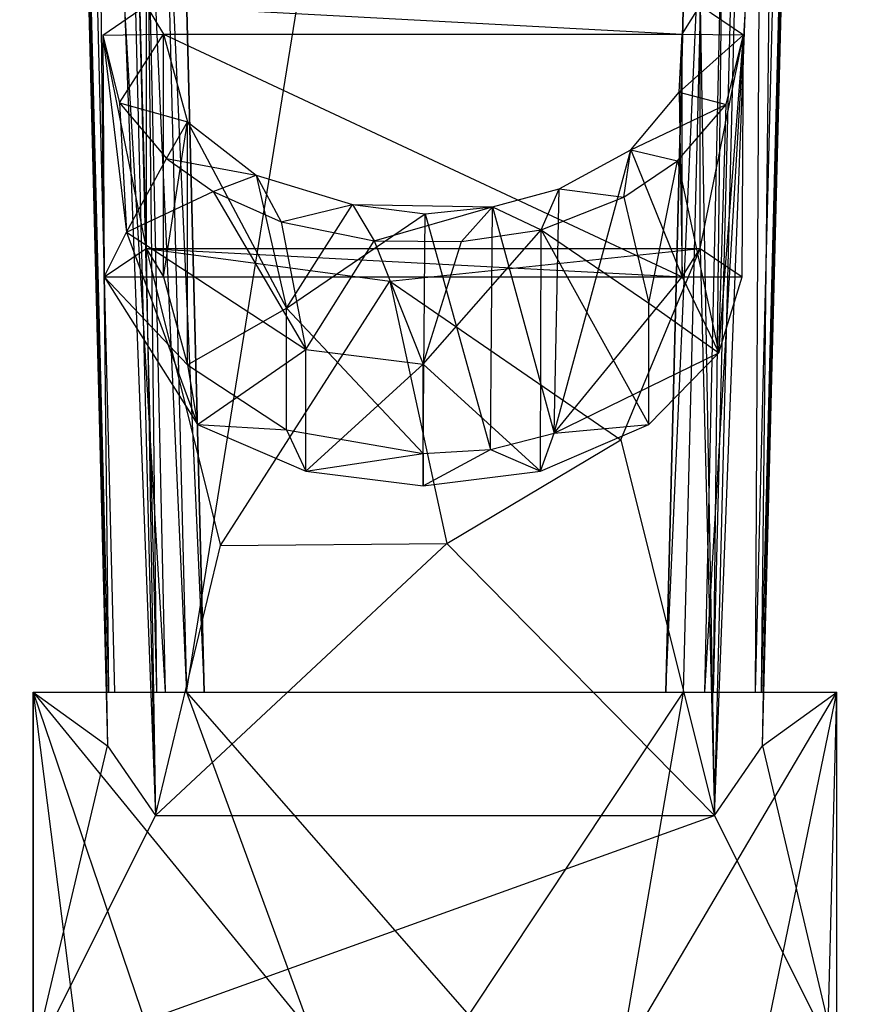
# Model space of a CAD drawing. Header units: inches. Extents: x -2.4 to 2.4, y -6.2 to 6.2.
# Tile 4 of 5: x -0.7 to 0.7, y -3 to -1.3. Entities that reach past the tile are written whole.
import ezdxf

# ---------------------------------------------------------------- set-up
doc = ezdxf.new("R2010")
doc.units = ezdxf.units.IN
doc.layers.get('0').update_dxf_attribs({"true_color": 0xc2ced6})

msp = doc.modelspace()

# ---------------------------------------------------------------- linework, layer by layer
at = {"color": 7, "true_color": 0xf7f7f9}
for p, q in [((-0.5656, 3.611), (-0.414, -2.455)), ((-0.414, -2.455), (0.5656, 3.611)), ((0.414, -2.455), (0.5656, 3.611)), ((0.5341, -2.455), (0.5656, 3.611)), ((-0.6834, 3.5189), (-0.5468, -2.455)), ((-0.6834, 3.5189), (-0.5341, -2.455)), ((-0.6834, 3.5189), (-0.414, -2.455)), ((0.5341, -2.455), (0.6834, 3.5189)), ((0.5468, -2.455), (0.6834, 3.5189)), ((-0.6919, 3.2543), (-0.5457, -2.5446)), ((-0.6919, 3.2543), (-0.4654, -2.6605)), ((-0.6878, 3.2543), (-0.547, -2.455)), ((-0.6878, 3.2543), (-0.5457, -2.5446)), ((-0.6878, 3.2543), (-0.544, -2.455)), ((-0.6145, 3.2543), (-0.481, -1.7161)), ((-0.6145, 3.2543), (-0.4654, -2.6605)), ((-0.6077, 3.2543), (-0.544, -2.455)), ((-0.6077, 3.2543), (-0.4638, -2.455)), ((-0.529, 3.2543), (-0.4638, -2.455)), ((-0.529, 3.2543), (-0.3851, -2.455)), ((-0.5285, 3.2543), (-0.3851, -2.455)), ((-0.5285, 3.2543), (-0.3846, -2.455)), ((0.3846, -2.455), (0.5285, 3.2543)), ((0.3851, -2.455), (0.5285, 3.2543)), ((0.3851, -2.455), (0.529, 3.2543)), ((0.4638, -2.455), (0.529, 3.2543)), ((0.4638, -2.455), (0.6077, 3.2543)), ((0.4654, -2.6605), (0.6145, 3.2543)), ((0.4654, -2.6605), (0.6919, 3.2543)), ((0.544, -2.455), (0.6077, 3.2543)), ((0.544, -2.455), (0.6878, 3.2543)), ((0.5457, -2.5446), (0.6878, 3.2543)), ((0.5457, -2.5446), (0.6919, 3.2543)), ((0.547, -2.455), (0.6878, 3.2543)), ((-0.6188, 0.3996), (-0.5468, -2.455)), ((-0.6188, 0.3996), (-0.4497, -2.455)), ((-0.512, 0.3996), (-0.4497, -2.455)), ((-0.512, 0.3996), (-0.3846, -2.455)), ((0.3846, -2.455), (0.512, 0.3996)), ((0.4497, -2.455), (0.512, 0.3996)), ((0.4497, -2.455), (0.6188, 0.3996)), ((0.5468, -2.455), (0.6188, 0.3996)), ((-0.5532, -1.361), (-0.4811, -1.3115)), ((-0.4811, -1.3115), (-0.481, -1.7161)), ((-0.4811, -1.3115), (-0.4523, -1.3591)), ((-0.4811, -1.3115), (0.412, -1.3591)), ((0.412, -1.3591), (0.4417, -1.3115)), ((0.4417, -1.7161), (0.4417, -1.3115)), ((0.4417, -1.3115), (0.4654, -2.6605)), ((0.4417, -1.3115), (0.5137, -1.3606)), ((-0.5532, -1.361), (-0.4523, -1.3591)), ((-0.5257, -1.4735), (-0.4523, -1.3591)), ((-0.4523, -1.7637), (-0.4523, -1.3591)), ((-0.4523, -1.3591), (-0.4124, -1.5053)), ((-0.4523, -1.3591), (0.412, -1.7637)), ((-0.4523, -1.3591), (0.412, -1.3591)), ((0.4068, -1.4557), (0.412, -1.3591)), ((0.4068, -1.4557), (0.5137, -1.3606)), ((0.412, -1.7637), (0.412, -1.3591)), ((0.412, -1.3591), (0.5137, -1.3606)), ((0.4417, -1.7161), (0.5137, -1.3606)), ((0.4729, -1.8902), (0.5137, -1.3606)), ((0.4852, -1.4765), (0.5137, -1.3606)), ((0.5118, -1.7637), (0.5137, -1.3606)), ((-0.5532, -1.361), (-0.5512, -1.7637)), ((-0.5532, -1.361), (-0.5257, -1.4735)), ((-0.5532, -1.361), (-0.5139, -1.6893)), ((-0.5532, -1.361), (-0.481, -1.7161)), ((0.326, -1.552), (0.4068, -1.4557)), ((0.4068, -1.4557), (0.412, -1.7637)), ((0.4068, -1.4557), (0.4852, -1.4765)), ((-0.5257, -1.4735), (-0.5139, -1.6893)), ((-0.5257, -1.4735), (-0.4474, -1.5664)), ((-0.5257, -1.4735), (-0.4124, -1.5053)), ((0.326, -1.552), (0.4852, -1.4765)), ((0.4041, -1.57), (0.4852, -1.4765)), ((0.4729, -1.8902), (0.4852, -1.4765)), ((-0.4523, -1.7637), (-0.4124, -1.5053)), ((-0.4474, -1.5664), (-0.4124, -1.5053)), ((-0.4124, -1.91), (-0.4124, -1.5053)), ((-0.4124, -1.5053), (-0.2981, -1.5943)), ((-0.4124, -1.5053), (-0.2472, -1.8156)), ((0.1984, -2.0235), (0.326, -1.552)), ((0.2066, -1.617), (0.326, -1.552)), ((0.3148, -1.631), (0.326, -1.552)), ((0.326, -1.552), (0.4041, -1.57)), ((0.326, -1.552), (0.412, -1.7637)), ((-0.5139, -1.6893), (-0.4474, -1.5664)), ((-0.4474, -1.5664), (-0.3698, -1.6216)), ((-0.4474, -1.5664), (-0.2981, -1.5943)), ((0.3148, -1.631), (0.4041, -1.57)), ((0.3561, -1.8071), (0.4041, -1.57)), ((0.4041, -1.57), (0.4729, -1.8902)), ((-0.3698, -1.6216), (-0.2981, -1.5943)), ((-0.2981, -1.5943), (-0.2564, -1.672)), ((-0.2981, -1.5943), (-0.2472, -1.8156)), ((-0.2981, -1.5943), (-0.1375, -1.6429)), ((-0.5139, -1.6893), (-0.3698, -1.6216)), ((-0.3698, -1.6216), (-0.2564, -1.672)), ((-0.3698, -1.6216), (-0.2153, -1.8845)), ((0.096, -1.6471), (0.2066, -1.617)), ((0.177, -1.6851), (0.2066, -1.617)), ((0.1984, -2.0235), (0.2066, -1.617)), ((0.2066, -1.617), (0.3148, -1.631)), ((0.177, -1.6851), (0.3148, -1.631)), ((0.3148, -1.631), (0.3561, -1.8071)), ((-0.2564, -1.672), (-0.1375, -1.6429)), ((-0.2472, -1.8156), (-0.1375, -1.6429)), ((-0.1375, -1.6429), (-0.1016, -1.7036)), ((-0.1375, -1.6429), (-0.0164, -1.6584)), ((-0.1375, -1.6429), (0.096, -1.6471)), ((-0.1016, -1.7036), (0.096, -1.6471)), ((-0.0164, -1.6584), (0.096, -1.6471)), ((0.0442, -1.7047), (0.096, -1.6471)), ((0.0924, -2.0507), (0.096, -1.6471)), ((0.096, -1.6471), (0.177, -1.6851)), ((0.096, -1.6471), (0.1984, -2.0235)), ((-0.2564, -1.672), (-0.2153, -1.8845)), ((-0.2564, -1.672), (-0.1016, -1.7036)), ((-0.2472, -1.8156), (-0.0164, -1.6584)), ((-0.0197, -2.0578), (-0.0164, -1.6584)), ((-0.0164, -1.6584), (0.0924, -2.0507)), ((-0.0197, -1.9089), (0.177, -1.6851)), ((0.0442, -1.7047), (0.177, -1.6851)), ((0.176, -2.0868), (0.177, -1.6851)), ((0.177, -1.6851), (0.3561, -2.0095)), ((0.177, -1.6851), (0.3561, -1.8071)), ((-0.5512, -1.7637), (-0.5139, -1.6893)), ((-0.5139, -1.6893), (-0.3955, -2.0095)), ((-0.5139, -1.6893), (-0.2153, -1.8845)), ((-0.2153, -1.8845), (-0.1016, -1.7036)), ((-0.1016, -1.7036), (-0.0197, -1.9089)), ((-0.1016, -1.7036), (0.0442, -1.7047)), ((-0.0197, -1.9089), (0.0442, -1.7047)), ((-0.5512, -1.7637), (-0.481, -1.7161)), ((-0.481, -1.7161), (-0.4654, -2.6605)), ((-0.481, -1.7161), (-0.4523, -1.7637)), ((-0.481, -1.7161), (-0.3576, -2.211)), ((-0.481, -1.7161), (-0.075, -1.7704)), ((-0.481, -1.7161), (0.412, -1.7637)), ((-0.481, -1.7161), (0.4417, -1.7161)), ((-0.075, -1.7704), (0.4417, -1.7161)), ((0.3096, -2.0348), (0.4417, -1.7161)), ((0.412, -1.7637), (0.4417, -1.7161)), ((0.4417, -1.7161), (0.4654, -2.6605)), ((0.4417, -1.7161), (0.5118, -1.7637)), ((-0.5512, -1.7637), (-0.4523, -1.7637)), ((-0.5512, -1.7637), (-0.4124, -1.91)), ((-0.5512, -1.7637), (-0.3955, -2.0095)), ((-0.4523, -1.7637), (-0.4124, -1.91)), ((-0.4523, -1.7637), (0.412, -1.7637)), ((-0.3576, -2.211), (-0.075, -1.7704)), ((-0.075, -1.7704), (0.0196, -2.2077)), ((-0.075, -1.7704), (0.3096, -2.0348)), ((0.1984, -2.0235), (0.412, -1.7637)), ((0.412, -1.7637), (0.4729, -1.8902)), ((0.412, -1.7637), (0.5118, -1.7637)), ((0.4729, -1.8902), (0.5118, -1.7637)), ((-0.4124, -1.91), (-0.2472, -1.8156)), ((-0.2472, -2.018), (-0.2472, -1.8156)), ((-0.2472, -1.8156), (-0.0197, -2.0578)), ((0.3561, -2.0095), (0.3561, -1.8071)), ((0.3561, -1.8071), (0.4729, -1.8902)), ((-0.3955, -2.0095), (-0.2153, -1.8845)), ((-0.2153, -2.0868), (-0.2153, -1.8845)), ((-0.2153, -1.8845), (-0.0197, -1.9089)), ((0.1984, -2.0235), (0.4729, -1.8902)), ((0.3561, -2.0095), (0.4729, -1.8902)), ((-0.4124, -1.91), (-0.3955, -2.0095)), ((-0.4124, -1.91), (-0.2472, -2.018)), ((-0.2153, -2.0868), (-0.0197, -1.9089)), ((-0.0197, -2.1112), (-0.0197, -1.9089)), ((-0.0197, -1.9089), (0.176, -2.0868)), ((-0.3955, -2.0095), (-0.2472, -2.018)), ((-0.3955, -2.0095), (-0.2153, -2.0868)), ((0.176, -2.0868), (0.3561, -2.0095)), ((0.1984, -2.0235), (0.3561, -2.0095)), ((-0.2472, -2.018), (-0.2153, -2.0868)), ((-0.2472, -2.018), (-0.0197, -2.0578)), ((0.0924, -2.0507), (0.1984, -2.0235)), ((0.176, -2.0868), (0.1984, -2.0235)), ((0.0196, -2.2077), (0.3096, -2.0348)), ((0.3096, -2.0348), (0.4654, -2.6605)), ((-0.2153, -2.0868), (-0.0197, -2.0578)), ((-0.0197, -2.0578), (0.0924, -2.0507)), ((-0.0197, -2.1112), (0.0924, -2.0507)), ((-0.0197, -2.0578), (-0.0197, -2.1112)), ((0.0924, -2.0507), (0.176, -2.0868)), ((-0.2153, -2.0868), (-0.0197, -2.1112)), ((-0.0197, -2.1112), (0.176, -2.0868)), ((-0.4654, -2.6605), (0.0196, -2.2077)), ((-0.4654, -2.6605), (-0.3576, -2.211)), ((-0.3576, -2.211), (0.0196, -2.2077)), ((0.0196, -2.2077), (0.4654, -2.6605)), ((-0.6693, -3.4752), (-0.6693, -2.455)), ((-0.6693, -3.0684), (-0.6693, -2.455)), ((-0.6693, -2.455), (-0.6693, -2.455)), ((-0.6693, -2.455), (-0.6693, -3.663)), ((-0.6693, -2.455), (-0.5631, -3.2979)), ((-0.6693, -2.455), (-0.547, -2.455)), ((-0.6693, -2.455), (-0.5468, -2.455)), ((-0.6693, -2.455), (-0.5457, -2.5446)), ((-0.6693, -2.455), (-0.544, -2.455)), ((-0.6693, -2.455), (-0.5341, -2.455)), ((-0.6693, -2.455), (-0.4331, -3.1494)), ((-0.6693, -2.455), (-0.414, -2.455)), ((-0.6693, -2.455), (-0.2055, -3.0227)), ((-0.547, -2.455), (-0.5457, -2.5446)), ((-0.547, -2.455), (-0.544, -2.455)), ((-0.5468, -2.455), (-0.544, -2.455)), ((-0.5468, -2.455), (-0.5341, -2.455)), ((-0.5468, -2.455), (-0.4638, -2.455)), ((-0.5468, -2.455), (-0.4497, -2.455)), ((-0.544, -2.455), (-0.4638, -2.455)), ((-0.5341, -2.455), (-0.414, -2.455)), ((-0.4638, -2.455), (-0.4497, -2.455)), ((-0.4638, -2.455), (-0.3851, -2.455)), ((-0.4497, -2.455), (-0.3851, -2.455)), ((-0.4497, -2.455), (-0.3846, -2.455)), ((-0.414, -2.455), (-0.2055, -3.0227)), ((-0.414, -2.455), (0.0564, -2.9928)), ((-0.414, -2.455), (0.414, -2.455)), ((-0.3851, -2.455), (-0.3846, -2.455)), ((0.0564, -2.9928), (0.414, -2.455)), ((0.3085, -3.0657), (0.414, -2.455)), ((0.3085, -3.0657), (0.6693, -2.455)), ((0.3846, -2.455), (0.3851, -2.455)), ((0.3846, -2.455), (0.4497, -2.455)), ((0.3851, -2.455), (0.4497, -2.455)), ((0.3851, -2.455), (0.4638, -2.455)), ((0.414, -2.455), (0.5341, -2.455)), ((0.414, -2.455), (0.6693, -2.455)), ((0.4497, -2.455), (0.4638, -2.455)), ((0.4497, -2.455), (0.5468, -2.455)), ((0.4638, -2.455), (0.544, -2.455)), ((0.4638, -2.455), (0.5468, -2.455)), ((0.5103, -3.2266), (0.6693, -2.455)), ((0.5341, -2.455), (0.5468, -2.455)), ((0.5341, -2.455), (0.6693, -2.455)), ((0.544, -2.455), (0.5468, -2.455)), ((0.544, -2.455), (0.547, -2.455)), ((0.544, -2.455), (0.6693, -2.455)), ((0.5457, -2.5446), (0.547, -2.455)), ((0.5457, -2.5446), (0.6693, -2.455)), ((0.5468, -2.455), (0.6693, -2.455)), ((0.547, -2.455), (0.6693, -2.455)), ((0.6434, -3.4752), (0.6693, -2.455)), ((0.6693, -3.6598), (0.6693, -2.455)), ((0.6693, -3.0684), (0.6693, -2.455)), ((0.6693, -2.455), (0.6693, -2.455)), ((-0.6693, -3.0684), (-0.5457, -2.5446)), ((-0.5457, -2.5446), (-0.4654, -2.6605)), ((0.4654, -2.6605), (0.5457, -2.5446)), ((0.5457, -2.5446), (0.6693, -3.0684)), ((-0.6693, -3.0684), (-0.4654, -2.6605)), ((-0.6693, -3.0684), (0.4654, -2.6605)), ((-0.4654, -2.6605), (0.4654, -2.6605)), ((0.4654, -2.6605), (0.6693, -3.0684))]:
    msp.add_line(p, q, dxfattribs=at)

doc.saveas('drawing.dxf')
